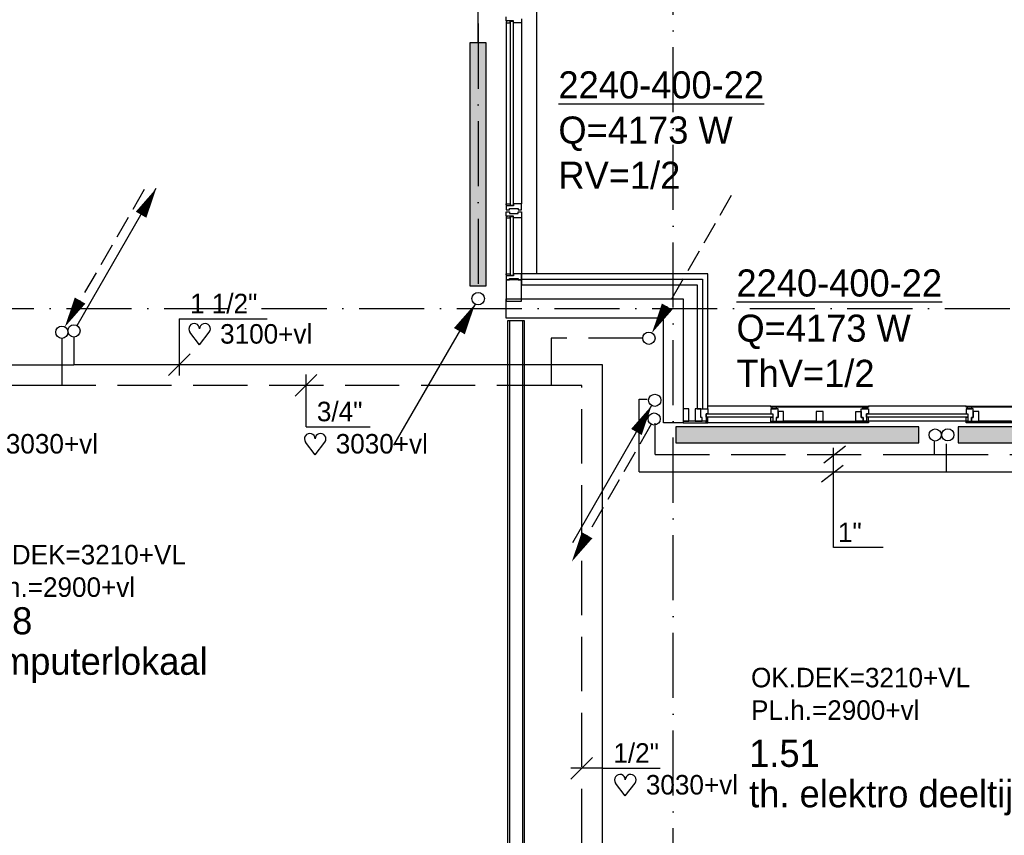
# Model space of a CAD drawing. Extents: x -39327 to 109237, y 358172 to 442272.
# Tile 86 of 96: x 82681 to 91761, y 415135 to 422657. Entities that reach past the tile are written whole.
import ezdxf

# ---------------------------------------------------------------- set-up
doc = ezdxf.new("R2010")
doc.units = 0
doc.header["$LTSCALE"] = 100
for name, pattern in [('2322107', [2000, 1000, 1000]), ('2322108', [7, 5, -2]), ('DASHDOT', [9, 6, -1.5, 0, -1.5])]:
    doc.linetypes.add(name, pattern=pattern)
doc.layers.get('0').update_dxf_attribs({"linetype": 'CONTINUOUS'})
for name, color, linetype in [('AL$7----_STRAMIEN', 1, 'DASHDOT'), ('AL21----_BUITENWAND', 4, 'CONTINUOUS'), ('AL21K---_ISOLATIE', 1, 'CONTINUOUS'), ('AL22----_BINNENWAND', 7, 'CONTINUOUS'), ('AL28----_KONSTRUKTIE', 3, 'CONTINUOUS'), ('AL31----_BUITENKOZ', 7, 'CONTINUOUS'), ('ALXA3---_VOLZWART', 14, 'CONTINUOUS'), ('ALXOU---_GLAS', 7, 'CONTINUOUS'), ('BOUW', 8, 'CONTINUOUS'), ('WI561---', 1, 'CONTINUOUS'), ('WL561---', 4, 'CONTINUOUS'), ('WL561---_AANVOER', 4, 'CONTINUOUS'), ('WL561---_RETOUR', 4, 'CONTINUOUS'), ('WL570---', 3, 'CONTINUOUS'), ('WM521---', 1, 'CONTINUOUS'), ('WM561---', 1, 'CONTINUOUS'), ('WM570---', 1, 'CONTINUOUS')]:
    doc.layers.add(name, color=color, linetype=linetype)
doc.styles.add('BURO-018', font='BUROFONT.shx', dxfattribs={"height": 180})
doc.styles.add('BURO-025', font='BUROFONT.shx', dxfattribs={"height": 250})

# ---------------------------------------------------------------- blocks, each defined once
blk = doc.blocks.new('2322401')
at = {"color": 0, "linetype": 'CONTINUOUS'}
for p, q in [((-0.5, 0.5, 1), (-0.5, 0.5)), ((-0.5, 0.5, 1), (-0.5, -0.5, 1)), ((0.5, 0.5, 1), (-0.5, 0.5, 1)), ((0.5, 0.5), (-0.5, 0.5)), ((-0.5, 0.5), (-0.5, -0.5)), ((0.5, 0.5, 1), (0.5, 0.5)), ((0.5, -0.5, 1), (0.5, 0.5, 1)), ((0.5, -0.5), (0.5, 0.5)), ((-0.5, -0.5, 1), (-0.5, -0.5)), ((-0.5, -0.5, 1), (0.5, -0.5, 1)), ((-0.5, -0.5), (0.5, -0.5)), ((0.5, -0.5, 1), (0.5, -0.5))]:
    blk.add_line(p, q, dxfattribs=at)
blk = doc.blocks.new('CVHATCH1')
at = {"color": 0, "linetype": 'CONTINUOUS'}
blk.add_solid([(-0.5, -0.5), (0.5, -0.5), (-0.5, 0.5), (0.5, 0.5)], dxfattribs=at)
blk = doc.blocks.new('LDV2108')
at = {"color": 0, "linetype": 'CONTINUOUS'}
for p, q in [((-0.25, -0.433), (-1.187, -2.057)), ((-1.562, -2.706), (-2.5, -4.33)), ((-2.875, -4.98), (-3.812, -6.603)), ((-4.187, -7.253), (-5.125, -8.877)), ((-5.5, -9.526), (-6.437, -11.15))]:
    blk.add_line(p, q, dxfattribs=at)
blk.add_lwpolyline([(-6.75, -11.691, 0, 1, 0), (-5.5, -9.526, 1, 1, 0)], format="xyseb", dxfattribs=at)
blk.add_circle((0, 0), 0.5, dxfattribs=at)
blk = doc.blocks.new('LDV4107')
at = {"color": 0, "linetype": 'CONTINUOUS'}
blk.add_line((-0.25, -0.433), (-6.75, -11.691), dxfattribs=at)
blk.add_lwpolyline([(-0.25, -0.433, 0, 1, 0), (-1.5, -2.598, 1, 1, 0)], format="xyseb", dxfattribs=at)
blk.add_circle((0, 0), 0.5, dxfattribs=at)
blk = doc.blocks.new('CVRINFO2')
at = {"color": 0, "linetype": 'CONTINUOUS', "style": 'BURO-025'}
for tag, p in [('CV_TEXT125', (0, 0)), ('CV_TEXT225', (0, -4.167)), ('CV_TEXT325', (0, -8.333)), ('CV_TEXT425', (0, -12.5))]:
    blk.add_attdef(tag, p, '', height=2.5, dxfattribs=at)
blk = doc.blocks.new('LDV1107')
at = {"color": 0, "linetype": 'CONTINUOUS'}
blk.add_line((0.25, 0.433), (6.75, 11.691), dxfattribs=at)
blk.add_lwpolyline([(6.75, 11.691, 0, 1, 0), (5.5, 9.526, 1, 1, 0)], format="xyseb", dxfattribs=at)
blk.add_circle((0, 0), 0.5, dxfattribs=at)
blk = doc.blocks.new('LDV3108')
at = {"color": 0, "linetype": 'CONTINUOUS'}
for p, q in [((6.75, 11.691), (5.813, 10.068)), ((5.438, 9.418), (4.5, 7.794)), ((4.125, 7.145), (3.188, 5.521)), ((2.813, 4.871), (1.875, 3.248)), ((1.5, 2.598), (0.563, 0.974))]:
    blk.add_line(p, q, dxfattribs=at)
blk.add_lwpolyline([(0.25, 0.433, 0, 1, 0), (1.5, 2.598, 1, 1, 0)], format="xyseb", dxfattribs=at)
blk.add_circle((0, 0), 0.5, dxfattribs=at)
blk = doc.blocks.new('*U275', base_point=(82254.2, 415754.1))
at = {"color": 0, "linetype": 'CONTINUOUS'}
for p, q in [((82354.2, 415854.1), (82154.2, 415654.1)), ((82445.7, 415754.1), (82154.2, 415754.1)), ((82445.7, 415754.1), (82975.7, 415754.1))]:
    blk.add_line(p, q, dxfattribs=at)
at = {"color": 0, "linetype": 'CONTINUOUS', "style": 'BURO-018'}
blk.add_text('1/2"', height=180, dxfattribs=at).set_placement((82545.7, 415804.1))
blk = doc.blocks.new('HART')
at = {"color": 1}
for q in [(-39.7, 52.4), (39.7, 52.4)]:
    blk.add_line((0, 0), q, dxfattribs=at)
for centre, start, end in [((-22.1, 65.7), 0, 217.1867), ((22.1, 65.7), 322.8133, 180)]:
    blk.add_arc(centre, 22.1, start, end, dxfattribs=at)
blk = doc.blocks.new('*U276', base_point=(79711.7, 419283.3))
at = {"color": 0, "linetype": 'CONTINUOUS'}
for p, q in [((79811.7, 419383.3), (79611.7, 419183.3)), ((79711.7, 418903.3), (79711.7, 419383.3)), ((79711.7, 418903.3), (80301.7, 418903.3))]:
    blk.add_line(p, q, dxfattribs=at)
at = {"color": 0, "linetype": 'CONTINUOUS', "style": 'BURO-018'}
blk.add_text('3/4"', height=180, dxfattribs=at).set_placement((79811.7, 418953.3))
blk = doc.blocks.new('*U277', base_point=(78541.7, 419474.8))
at = {"color": 0, "linetype": 'CONTINUOUS'}
for p, q in [((78541.7, 419898.9), (78541.7, 419374.8)), ((78541.7, 419898.9), (79351.7, 419898.9)), ((78641.7, 419574.8), (78441.7, 419374.8))]:
    blk.add_line(p, q, dxfattribs=at)
at = {"color": 0, "linetype": 'CONTINUOUS', "style": 'BURO-018'}
blk.add_text('1 1/2"', height=180, dxfattribs=at).set_placement((78641.7, 419948.9))

msp = doc.modelspace()

# ---------------------------------------------------------------- linework, layer by layer
at = {"layer": 'AL$7----_STRAMIEN', "color": 1}
for p, q in [((86908, 438822.2), (86908, 419992.8)), ((88708, 369596.9), (88708, 438822.2)), ((30906.1, 419992.8), (102551.4, 419992.8))]:
    msp.add_line(p, q, dxfattribs=at)
at = {"layer": 'AL21----_BUITENWAND', "color": 8}
for p, q in [((87448, 437932.8), (87448, 420312.8)), ((89028, 420312.8), (87307, 420312.8)), ((87307, 420312.8), (87307, 420212.8)), ((89028, 419066.8), (89028, 420312.8)), ((87307, 420212.8), (88928, 420212.8)), ((88928, 420212.8), (88928, 419066.8)), ((88928, 419066.8), (89028, 419066.8))]:
    msp.add_line(p, q, dxfattribs=at)
at = {"layer": 'AL21K---_ISOLATIE', "color": 8, "linetype": 'CONTINUOUS'}
for p, q in [((90024.5, 418952.8), (89725, 418952.8)), ((90091.5, 418952.8), (90391, 418952.8))]:
    msp.add_line(p, q, dxfattribs=at)
at = {"layer": 'AL22----_BINNENWAND', "color": 8}
for p, q in [((87183, 408062.8), (87183, 419881.8)), ((87183, 419881.8), (87333, 419881.8)), ((87333, 419881.8), (87333, 408062.8)), ((91408, 419081.8), (91408, 419093.8)), ((91408, 419093.8), (92308, 419093.8)), ((92308, 419081.8), (91408, 419081.8)), ((91525, 419042.8), (91475, 419042.8)), ((91475, 419042.8), (91475, 418987.8)), ((91525, 418952.8), (91525, 419042.8)), ((91408, 418937.8), (91408, 418952.8)), ((91408, 418952.8), (92308, 418952.8)), ((92308, 418937.8), (91408, 418937.8)), ((91475, 418987.8), (91458, 418987.8)), ((91458, 418987.8), (91458, 418952.8)), ((91458, 418952.8), (91525, 418952.8)), ((91824.5, 418952.8), (91525, 418952.8))]:
    msp.add_line(p, q, dxfattribs=at)
at = {"layer": 'AL22----_BINNENWAND', "color": 8, "linetype": 'CONTINUOUS'}
for p, q in [((87198, 419881.8), (87198, 408062.8)), ((87318, 419881.8), (87318, 408062.8))]:
    msp.add_line(p, q, dxfattribs=at)
at = {"layer": 'AL22----_BINNENWAND', "color": 8}
for points in [[(91425, 418952.8), (91458, 418952.8), (91458, 418987.8), (91475, 418987.8), (91475, 419066.8), (91408, 419066.8), (91408, 419021.8), (91425, 419021.8)], [(91461, 419066.8), (91461, 419081.8), (91418, 419081.8), (91418, 419066.8)], [(91425, 418991.8), (91425, 418952.8), (91408, 418952.8), (91408, 418991.8)]]:
    msp.add_lwpolyline(points, close=True, dxfattribs=at)
at = {"layer": 'AL28----_KONSTRUKTIE', "color": 8}
for p, q in [((87168, 419902.8), (87168, 420082.8)), ((87168, 420082.8), (87348, 420082.8)), ((87348, 420082.8), (87348, 420082.8)), ((87348, 420082.8), (88798, 420082.8)), ((88798, 420082.8), (88798, 419144.8)), ((88618, 419902.8), (87168, 419902.8)), ((88618, 418937.8), (88618, 419902.8)), ((88798, 419144.8), (88798, 419144.8)), ((88798, 419144.8), (88798, 418937.8)), ((88798, 418937.8), (88618, 418937.8))]:
    msp.add_line(p, q, dxfattribs=at)
at = {"layer": 'AL31----_BUITENKOZ', "color": 8, "linetype": 'CONTINUOUS'}
for p, q in [((87168, 422644.8), (87168, 422683.8)), ((87307, 422664.8), (87307, 422627.8)), ((87235, 422644.8), (87168, 422644.8)), ((87173, 422639.8), (87168, 422639.8)), ((87168, 422639.8), (87168, 422627.8)), ((87168, 422627.8), (87205, 422627.8)), ((87205, 422644.8), (87173, 422644.8)), ((87173, 422644.8), (87173, 422639.8)), ((87205, 422627.8), (87205, 422644.8)), ((87235, 422627.8), (87235, 422644.8)), ((87288, 422627.8), (87235, 422627.8)), ((87296, 422627.8), (87288, 422627.8)), ((87300, 422627.8), (87296, 422627.8)), ((87307, 422627.8), (87300, 422627.8)), ((87168, 420945.8), (87168, 420957.8)), ((87168, 420957.8), (87205, 420957.8)), ((87173, 420945.8), (87168, 420945.8)), ((87168, 420940.8), (87168, 420901.8)), ((87235, 420940.8), (87168, 420940.8)), ((87173, 420940.8), (87173, 420945.8)), ((87205, 420940.8), (87173, 420940.8)), ((87205, 420957.8), (87205, 420940.8)), ((87288, 420957.8), (87235, 420957.8)), ((87235, 420957.8), (87235, 420940.8)), ((87296, 420957.8), (87288, 420957.8)), ((87300, 420957.8), (87296, 420957.8)), ((87307, 420957.8), (87300, 420957.8)), ((87307, 420920.7), (87307, 420957.8)), ((87168, 420901.8), (87174, 420901.8)), ((87168, 420844.8), (87168, 420883.8)), ((87168, 420883.8), (87174, 420883.8)), ((87235, 420844.8), (87168, 420844.8)), ((87205, 420844.8), (87173, 420844.8)), ((87173, 420844.8), (87173, 420839.8)), ((87174, 420901.8), (87188, 420901.8)), ((87174, 420883.8), (87188, 420883.8)), ((87188, 420901.8), (87188, 420901.8)), ((87188, 420901.8), (87198, 420901.8)), ((87188, 420883.8), (87188, 420883.8)), ((87188, 420883.8), (87198, 420883.8)), ((87198, 420901.8), (87198, 420915.8)), ((87198, 420915.8), (87278, 420915.8)), ((87198, 420883.8), (87198, 420869.8)), ((87198, 420869.8), (87278, 420869.8)), ((87205, 420827.8), (87205, 420844.8)), ((87235, 420827.8), (87235, 420844.8)), ((87278, 420915.8), (87278, 420901.8)), ((87278, 420901.8), (87287, 420901.8)), ((87278, 420869.8), (87278, 420883.8)), ((87278, 420883.8), (87287, 420883.8)), ((87287, 420901.8), (87287, 420901.8)), ((87287, 420901.8), (87301, 420901.8)), ((87287, 420883.8), (87287, 420883.8)), ((87287, 420883.8), (87301, 420883.8)), ((87301, 420901.8), (87307, 420901.8)), ((87301, 420883.8), (87307, 420883.8)), ((87307, 420901.8), (87307, 420920.7)), ((87307, 420883.8), (87307, 420864.8)), ((87307, 420864.8), (87307, 420827.8)), ((87173, 420839.8), (87168, 420839.8)), ((87168, 420839.8), (87168, 420827.8)), ((87168, 420827.8), (87205, 420827.8)), ((87288, 420827.8), (87235, 420827.8)), ((87296, 420827.8), (87288, 420827.8)), ((87300, 420827.8), (87296, 420827.8)), ((87307, 420827.8), (87300, 420827.8)), ((87168, 420300.8), (87168, 420312.8)), ((87168, 420312.8), (87205, 420312.8)), ((87173, 420300.8), (87168, 420300.8)), ((87173, 420295.8), (87173, 420300.8)), ((87205, 420312.8), (87205, 420295.8)), ((87288, 420312.8), (87235, 420312.8)), ((87235, 420312.8), (87235, 420295.8)), ((87296, 420312.8), (87288, 420312.8)), ((87300, 420312.8), (87296, 420312.8)), ((87307, 420312.8), (87300, 420312.8)), ((87307, 420275.7), (87307, 420312.8)), ((87168, 420295.8), (87168, 420256.8)), ((87235, 420295.8), (87168, 420295.8)), ((87168, 420256.8), (87168, 420061.8)), ((87307, 420256.8), (87168, 420256.8)), ((87168, 420256.8), (87174, 420256.8)), ((87205, 420295.8), (87173, 420295.8)), ((87174, 420256.8), (87188, 420256.8)), ((87188, 420256.8), (87188, 420256.8)), ((87188, 420256.8), (87198, 420256.8)), ((87198, 420256.8), (87198, 420270.8)), ((87198, 420270.8), (87278, 420270.8)), ((87278, 420270.8), (87278, 420256.8)), ((87278, 420256.8), (87287, 420256.8)), ((87287, 420256.8), (87287, 420256.8)), ((87287, 420256.8), (87301, 420256.8)), ((87301, 420256.8), (87307, 420256.8)), ((87307, 420256.8), (87307, 420275.7)), ((87307, 420061.8), (87307, 420256.8)), ((87168, 420061.8), (87307, 420061.8))]:
    msp.add_line(p, q, dxfattribs=at)
at = {"layer": 'AL31----_BUITENKOZ', "color": 8}
for p, q in [((87168, 422627.8), (87168, 420957.8)), ((87307, 422627.8), (87307, 420957.8)), ((87168, 420827.8), (87168, 420312.8)), ((87307, 420827.8), (87307, 420312.8)), ((88850, 419066.8), (88798, 419066.8)), ((88798, 419066.8), (88798, 418952.8)), ((88850, 418952.8), (88850, 419066.8)), ((88961, 419066.8), (88909, 419066.8)), ((88909, 419066.8), (88909, 418952.8)), ((88961, 418987.8), (88961, 419066.8)), ((88961, 418987.8), (88961, 419066.8)), ((88961, 419066.8), (89028, 419066.8)), ((89608, 419093.8), (89028, 419093.8)), ((89028, 419066.8), (89028, 419021.8)), ((89608, 419081.8), (89608, 419093.8)), ((89608, 419093.8), (90508, 419093.8)), ((90508, 419081.8), (89608, 419081.8)), ((89675, 419066.8), (89608, 419066.8)), ((89608, 419066.8), (89608, 419021.8)), ((89661, 419081.8), (89618, 419081.8)), ((89618, 419081.8), (89618, 419066.8)), ((89618, 419066.8), (89661, 419066.8)), ((89661, 419066.8), (89661, 419081.8)), ((89675, 418987.8), (89675, 419066.8)), ((89725, 419042.8), (89675, 419042.8)), ((89675, 419042.8), (89675, 418987.8)), ((89725, 418952.8), (89725, 419042.8)), ((90091.5, 419042.8), (90024.5, 419042.8)), ((90024.5, 419042.8), (90024.5, 418952.8)), ((90091.5, 418952.8), (90091.5, 419042.8)), ((90391, 418952.8), (90391, 419042.8)), ((90391, 419042.8), (90441, 419042.8)), ((90441, 419042.8), (90441, 418987.8)), ((90508, 419093.8), (90508, 419081.8)), ((88798, 418952.8), (88850, 418952.8)), ((88798, 418952.8), (88798, 418937.8)), ((89011, 418952.8), (88798, 418952.8)), ((88798, 418937.8), (89011, 418937.8)), ((88909, 418952.8), (88976, 418952.8)), ((88976, 418987.8), (88961, 418987.8)), ((88976, 418987.8), (88961, 418987.8)), ((88976, 418952.8), (88976, 418987.8)), ((88976, 418952.8), (88976, 418987.8)), ((89011, 418952.8), (88976, 418952.8)), ((89028, 419021.8), (89011, 419021.8)), ((89011, 419021.8), (89011, 418952.8)), ((89011, 418991.8), (89011, 418937.8)), ((89028, 418991.8), (89011, 418991.8)), ((89011, 418937.8), (89011, 418952.8)), ((89011, 418937.8), (89028, 418937.8)), ((89028, 418937.8), (89028, 418991.8)), ((89608, 418937.8), (89028, 418937.8)), ((89608, 419021.8), (89625, 419021.8)), ((89608, 418937.8), (89608, 418991.8)), ((89608, 418991.8), (89625, 418991.8)), ((89608, 418937.8), (89608, 418952.8)), ((89608, 418952.8), (90508, 418952.8)), ((90508, 418937.8), (89608, 418937.8)), ((89625, 418937.8), (89608, 418937.8)), ((89625, 419021.8), (89625, 418952.8)), ((89625, 418991.8), (89625, 418937.8)), ((89625, 418952.8), (89660, 418952.8)), ((89675, 418987.8), (89658, 418987.8)), ((89658, 418987.8), (89658, 418952.8)), ((89658, 418952.8), (89725, 418952.8)), ((89660, 418952.8), (89660, 418987.8)), ((89660, 418987.8), (89675, 418987.8)), ((90024.5, 418952.8), (90091.5, 418952.8)), ((90458, 418952.8), (90391, 418952.8)), ((90441, 418987.8), (90458, 418987.8)), ((90458, 418987.8), (90458, 418952.8)), ((90508, 418952.8), (90508, 418937.8))]:
    msp.add_line(p, q, dxfattribs=at)
for points in [[(90491, 418952.8), (90458, 418952.8), (90458, 418987.8), (90441, 418987.8), (90441, 419066.8), (90508, 419066.8), (90508, 419021.8), (90491, 419021.8)], [(90455, 419066.8), (90455, 419081.8), (90498, 419081.8), (90498, 419066.8)], [(90491, 418991.8), (90491, 418952.8), (90508, 418952.8), (90508, 418991.8)]]:
    msp.add_lwpolyline(points, close=True, dxfattribs=at)
for points in [[(91408, 419093.8), (90508, 419093.8)], [(91408, 418952.8), (90508, 418952.8)]]:
    msp.add_lwpolyline(points, dxfattribs=at)
at = {"layer": 'ALXA3---_VOLZWART', "color": 8}
for p, q in [((87307, 420262.8), (88978, 420262.8)), ((88978, 420262.8), (88978, 419066.8))]:
    msp.add_line(p, q, dxfattribs=at)
at = {"layer": 'ALXOU---_GLAS', "color": 8}
for p, q in [((87207, 420942.8), (87207, 422642.8)), ((87207, 422642.8), (87233, 422642.8)), ((87233, 422642.8), (87233, 420942.8)), ((87233, 420942.8), (87207, 420942.8)), ((87207, 420297.8), (87207, 420842.8)), ((87207, 420842.8), (87233, 420842.8)), ((87233, 420842.8), (87233, 420297.8)), ((87233, 420297.8), (87207, 420297.8)), ((89011, 418991.8), (89011, 419021.8)), ((89011, 419021.8), (89625, 419021.8)), ((89625, 418991.8), (89011, 418991.8)), ((89625, 419021.8), (89625, 418991.8))]:
    msp.add_line(p, q, dxfattribs=at)
msp.add_lwpolyline([(91425, 419021.8), (91425, 418991.8), (90491, 418991.8), (90491, 419021.8)], close=True, dxfattribs=at)
at = {"layer": 'WL561---', "color": 2}
for centre in [(91123.2, 418827), (91239.5, 418828.7)]:
    msp.add_circle(centre, 55.7, dxfattribs=at)
at = {"layer": 'WL561---_AANVOER', "linetype": '2322107'}
for p, q in [((86908, 422442.8), (86908, 422814.8)), ((83181.6, 419730), (83181.6, 419474.8)), ((80936.2, 419474.8), (83181.6, 419474.8)), ((88055.7, 419474.8), (83181.6, 419474.8)), ((88055.7, 413060.9), (88055.7, 419474.8)), ((88393.7, 418487.1), (88393.7, 419155.6)), ((88393.7, 419155.6), (88466.5, 419155.6)), ((91112.7, 418773.1), (91112.7, 418646)), ((91223.7, 418746.2), (91223.7, 418487.1)), ((88393.7, 418487.1), (102246.6, 418487.1))]:
    msp.add_line(p, q, dxfattribs=at)
at = {"layer": 'WL561---_RETOUR', "linetype": '2322108'}
for p, q in [((83069.1, 419717.7), (83069.1, 419283.3)), ((88427.2, 419718.7), (87581.8, 419718.7)), ((87581.8, 419718.7), (87581.8, 419283.3)), ((83069.1, 419283.3), (72215.3, 419283.3)), ((87581.8, 419283.3), (83069.1, 419283.3)), ((87864.2, 419283.3), (87581.8, 419283.3)), ((87864.2, 412265.1), (87864.2, 419283.3)), ((88542.2, 418646), (88542.2, 418935.2)), ((88542.2, 418646), (91112.7, 418646)), ((91112.7, 418646), (93715.1, 418646))]:
    msp.add_line(p, q, dxfattribs=at)
at = {"layer": 'WL570---', "color": 1}
for p, q in [((90187, 417789.4), (90187, 418709.1)), ((90642.2, 417789.4), (90187, 417789.4))]:
    msp.add_line(p, q, dxfattribs=at)
at = {"layer": 'WM521---', "color": 1}
for p, q in [((90096.1, 418571.1), (90295.7, 418726.2)), ((90073.9, 418393.7), (90273.6, 418548.9))]:
    msp.add_line(p, q, dxfattribs=at)

# ---------------------------------------------------------------- block references
at = {"layer": 'WI561---'}
ref = msp.add_blockref('CVRINFO2', (87648.9, 421930.4), dxfattribs=dict(at, xscale=100, yscale=100, zscale=100))
ref.add_attrib('CV_TEXT125', '%%u2240-400-22', (87648.9, 421930.4), dxfattribs={"layer": '0', "color": 2, "linetype": 'CONTINUOUS', "height": 250, "style": 'BURO-025'})
ref.add_attrib('CV_TEXT225', 'Q=4173 W', (87648.9, 421513.8), dxfattribs={"layer": '0', "color": 2, "linetype": 'CONTINUOUS', "height": 250, "style": 'BURO-025'})
ref.add_attrib('CV_TEXT325', 'RV=1/2', (87648.9, 421097.1), dxfattribs={"layer": '0', "color": 2, "linetype": 'CONTINUOUS', "height": 250, "style": 'BURO-025'})
ref = msp.add_blockref('CVRINFO2', (89290.8, 420103.5), dxfattribs=dict(at, xscale=100, yscale=100, zscale=100))
ref.add_attrib('CV_TEXT125', '%%u2240-400-22', (89290.8, 420103.5), dxfattribs={"layer": '0', "color": 2, "linetype": 'CONTINUOUS', "height": 250, "style": 'BURO-025'})
ref.add_attrib('CV_TEXT225', 'Q=4173 W', (89290.8, 419686.8), dxfattribs={"layer": '0', "color": 2, "linetype": 'CONTINUOUS', "height": 250, "style": 'BURO-025'})
ref.add_attrib('CV_TEXT325', 'ThV=1/2', (89290.8, 419270.1), dxfattribs={"layer": '0', "color": 2, "linetype": 'CONTINUOUS', "height": 250, "style": 'BURO-025'})
at = {"layer": 'WL561---', "xscale": 2240, "yscale": 150, "rotation": 270.0000000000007}
for name, zscale in [('2322401', 500), ('CVHATCH1', 2240)]:
    msp.add_blockref(name, (86908, 421322.8), dxfattribs=dict(at, zscale=zscale))
at = {"layer": 'WL561---', "xscale": 2240, "yscale": 150}
for name, p, zscale in [('2322401', (89852, 418828), 400), ('CVHATCH1', (89852, 418828), 2240), ('2322401', (92454.4, 418828), 400), ('CVHATCH1', (92454.4, 418828), 2240)]:
    msp.add_blockref(name, p, dxfattribs=dict(at, zscale=zscale))
at = {"layer": 'WL561---_AANVOER', "color": 2}
for name, p, xscale, yscale, zscale in [('LDV1107', (83181.6, 419786.3), 112.5, 112.5, 112.5), ('LDV4107', (86909, 420084.5, -120), 115.5, 115.5, 115.5), ('LDV4107', (88536.9, 419146.7), 112.5, 112.5, 112.5), ('LDV2108', (88532.1, 418974.2), 112.5, 112.5, 112.5)]:
    msp.add_blockref(name, p, dxfattribs=dict(at, xscale=xscale, yscale=yscale, zscale=zscale))
at = {"layer": 'WL561---_RETOUR', "color": 2, "xscale": 112.5, "yscale": 112.5, "zscale": 112.5}
for p in [(83069.1, 419774), (88483.4, 419718.7)]:
    msp.add_blockref('LDV3108', p, dxfattribs=at)
at = {"layer": 'WM561---'}
for name, p in [('*U277', (84151.7, 419474.8)), ('*U276', (85321.7, 419283.3)), ('*U275', (87864.2, 415754.1))]:
    msp.add_blockref(name, p, dxfattribs=at)
at = {"layer": 'WM570---', "xscale": 2.25, "yscale": 2.25, "zscale": 2.25}
for p in [(84339.9, 419657.1), (85405.9, 418643.6), (88265.8, 415499.2)]:
    msp.add_blockref('HART', p, dxfattribs=at)

# ---------------------------------------------------------------- texts
at = {"layer": 'BOUW', "color": 1, "style": 'BURO-018'}
for s, p in [('OK.DEK=3210+VL', (82193.3, 417633.7)), ('PL.h.=2900+vl', (82193.3, 417333.7)), ('OK.DEK=3210+VL', (89425.2, 416499.8)), ('PL.h.=2900+vl', (89425.2, 416199.8))]:
    msp.add_text(s, height=180, dxfattribs=at).set_placement(p)
at = {"layer": 'BOUW', "style": 'BURO-025'}
for s, p in [('1.58', (82146.7, 416988.3)), ('computerlokaal', (82146.7, 416615.2)), ('1.51', (89408.3, 415766.1)), ('th. elektro deeltijd+kort', (89408.3, 415393.1))]:
    msp.add_text(s, height=250, dxfattribs=at).set_placement(p)
at = {"layer": 'WL570---', "color": 1, "style": 'BURO-018'}
msp.add_text('1"', height=180, dxfattribs=at).set_placement((90226.6, 417838.8))
at = {"layer": 'WM570---', "color": 1, "style": 'BURO-018'}
for s, p in [('3100+vl', (84529.3, 419669.3)), ('3030+vl', (82553.3, 418655.8)), ('3030+vl', (85595.3, 418655.8)), ('3030+vl', (88455.2, 415511.4))]:
    msp.add_text(s, height=180, dxfattribs=at).set_placement(p)

doc.saveas('drawing.dxf')
